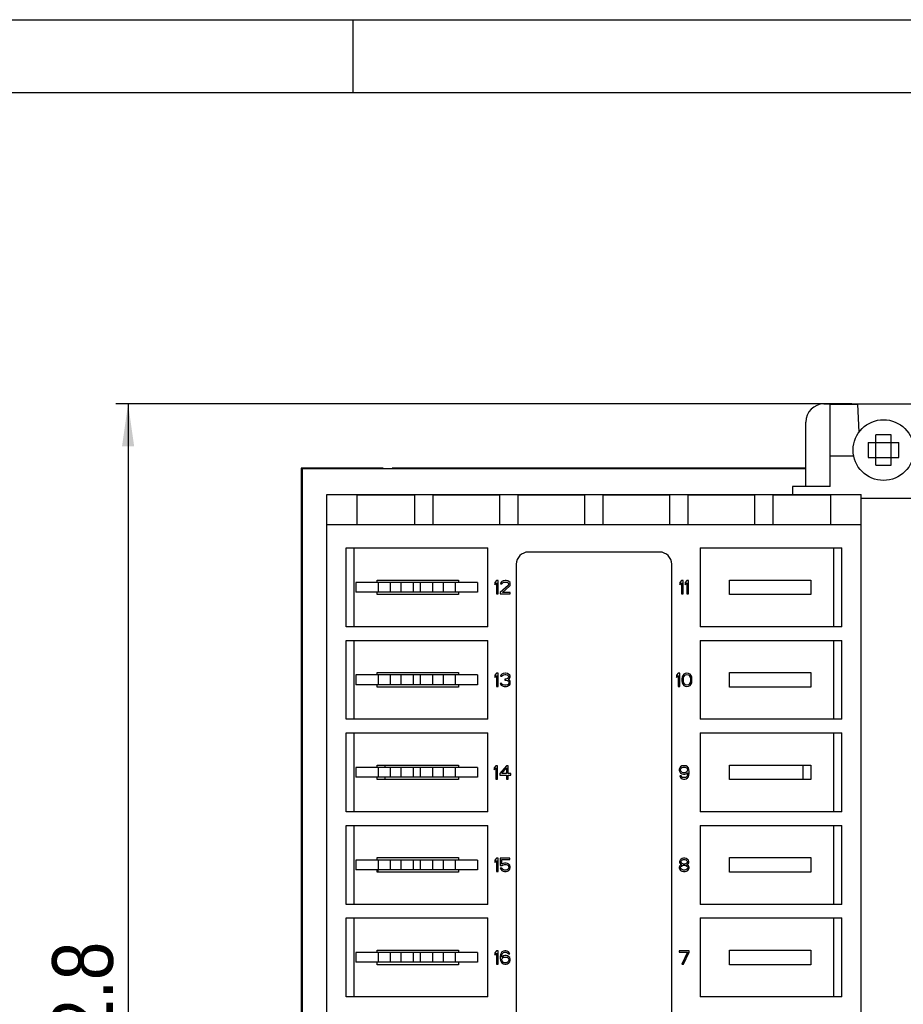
# Model space of a CAD drawing. Header units: millimetres. Extents: x 0 to 420, y 0 to 297.
# Tile 6 of 7: x 288 to 360, y 216 to 297. Entities that reach past the tile are written whole.
import ezdxf

# ---------------------------------------------------------------- set-up
doc = ezdxf.new("R2010")
doc.units = ezdxf.units.MM
doc.header["$LTSCALE"] = 23.1
doc.layers.get('0').update_dxf_attribs({"linetype": 'CONTINUOUS'})
doc.layers.add('3_ALL_AXES', color=7, linetype='CONTINUOUS')
doc.layers.add('ASSI', color=7, linetype='CONTINUOUS')
doc.styles.get("Standard").update_dxf_attribs({"font": 'txt', "width": 0.85})
doc.dimstyles.new('DIMSTYLE_1', dxfattribs={"dimtxt": 5, "dimasz": 3.5, "dimexe": 1, "dimexo": 0.5, "dimgap": 1.25, "dimtad": 1, "dimdec": 4, "dimdsep": 46, "dimtxsty": 'STANDARD', "dimblk": '_FILLED', "dimblk1": '_FILLED', "dimblk2": '_FILLED', "dimcen": 0.09, "dimadec": 4, "dimazin": 2, "dimtp": 0.15, "dimtm": 0.15, "dimtfac": 1, "dimtdec": 4, "dimtofl": 0, "dimtmove": 0, "dimatfit": 3, "dimldrblk": '_FILLED', "dimfxl": 1, "dimtolj": 1, "dimarcsym": 0})

# ---------------------------------------------------------------- blocks, each defined once
blk = doc.blocks.new('_FILLED')
at = {"color": 0, "linetype": 'BYBLOCK'}
blk.add_solid([(0, 0), (-1, 0.143), (-1, -0.143)], dxfattribs=at)
blk = doc.blocks.new('*D5')
at = {"color": 2, "linetype": 'CONTINUOUS'}
for p, q in [((356.059, 265.359), (295.451, 265.359)), ((296.451, 265.359), (296.451, 213.959)), ((296.451, 162.559), (296.451, 213.959)), ((358.459, 162.559), (295.451, 162.559))]:
    blk.add_line(p, q, dxfattribs=at)
at = {"color": 2, "linetype": 'CONTINUOUS', "xscale": 3.5, "yscale": 3.5, "zscale": 3.5}
for p, rotation in [((296.451, 265.359), 90), ((296.451, 162.559), 270)]:
    blk.add_blockref('_FILLED', p, dxfattribs=dict(at, rotation=rotation))
at = {"color": 2, "linetype": 'CONTINUOUS', "insert": (290.201, 213.959), "char_height": 5, "width": 26.25, "attachment_point": 2, "rotation": 90, "line_spacing_factor": 0.9}
blk.add_mtext('102.8', dxfattribs=at)

msp = doc.modelspace()

# ---------------------------------------------------------------- linework, layer by layer
at = {"color": 2, "linetype": 'CONTINUOUS'}
for p, q in [((0, 297), (420, 297)), ((315, 291), (315, 297))]:
    msp.add_line(p, q, dxfattribs=at)
at = {"color": 7, "linetype": 'CONTINUOUS'}
for p, q in [((18, 291), (414, 291)), ((353.75918, 265.35891), (363.55918, 265.35891)), ((354.25918, 258.55891), (354.25918, 265.35891)), ((356.55918, 265.35891), (356.55931, 265.35198)), ((356.64631, 263.03808), (356.55944, 265.35197)), ((352.25918, 258.55891), (352.25918, 263.85891)), ((358.03418, 260.30891), (358.03418, 262.80891)), ((359.28418, 262.80891), (358.03418, 262.80891)), ((359.28418, 260.30891), (359.28418, 262.80891)), ((357.40918, 262.18391), (357.40918, 260.93391)), ((357.40918, 262.18391), (359.90918, 262.18391)), ((359.90918, 260.93391), (359.90918, 262.18391)), ((356.2118, 261.05891), (354.25918, 261.05891)), ((357.40918, 260.93391), (359.90918, 260.93391)), ((358.03418, 260.30891), (359.28418, 260.30891)), ((310.70918, 260.05891), (310.70918, 164.05891)), ((310.80918, 164.00891), (310.80918, 260.00891)), ((312.81748, 166.40891), (312.81748, 257.90891)), ((312.81748, 257.90891), (356.81748, 257.90891)), ((315.31748, 255.40891), (315.31748, 257.88113)), ((315.31748, 257.88113), (320.06748, 257.88113)), ((320.06748, 255.40891), (320.06748, 257.88113)), ((321.56748, 255.40891), (321.56748, 257.88113)), ((321.56748, 257.88113), (327.06748, 257.88113)), ((327.06748, 255.40891), (327.06748, 257.88113)), ((328.56748, 255.40891), (328.56748, 257.88113)), ((328.56748, 257.88113), (334.06748, 257.88113)), ((334.06748, 255.40891), (334.06748, 257.88113)), ((335.56748, 255.40891), (335.56748, 257.88113)), ((335.56748, 257.88113), (341.06748, 257.88113)), ((341.06748, 255.40891), (341.06748, 257.88113)), ((342.56748, 255.40891), (342.56748, 257.88113)), ((342.56748, 257.88113), (348.06748, 257.88113)), ((348.06748, 255.40891), (348.06748, 257.88113)), ((349.56748, 255.40891), (349.56748, 257.88113)), ((349.56748, 257.88113), (354.31748, 257.88113)), ((351.15918, 258.55891), (351.15918, 257.90891)), ((354.25918, 258.55891), (351.15918, 258.55891)), ((354.31748, 255.40891), (354.31748, 257.88113)), ((356.81748, 166.40891), (356.81748, 257.90891)), ((360.91748, 257.55891), (356.81748, 257.55891)), ((356.81748, 255.40891), (312.81748, 255.40891)), ((314.41748, 247.00891), (314.41748, 253.50891)), ((314.41748, 253.50891), (326.06748, 253.50891)), ((315.06748, 247.00891), (315.06748, 253.50891)), ((326.06748, 247.00891), (326.06748, 253.50891)), ((340.21748, 253.15891), (329.41748, 253.15891)), ((343.56748, 253.50891), (343.56748, 247.00891)), ((343.56748, 253.50891), (355.21748, 253.50891)), ((354.56748, 247.00891), (354.56748, 253.50891)), ((355.21748, 247.00891), (355.21748, 253.50891)), ((328.41748, 252.15891), (328.41748, 172.15891)), ((341.21748, 172.15891), (341.21748, 252.15891)), ((316.96748, 250.65891), (316.96748, 250.85891)), ((316.96748, 250.85891), (323.66748, 250.85891)), ((323.66748, 250.85891), (323.66748, 250.65891)), ((326.78331, 250.80891), (326.64581, 250.64508)), ((326.64581, 250.64508), (326.64581, 250.45784)), ((326.64581, 250.45784), (326.78331, 250.62167)), ((326.92081, 250.80891), (326.78331, 250.80891)), ((326.78331, 250.62167), (326.78331, 249.70891)), ((326.92081, 249.70891), (326.92081, 250.80891)), ((327.14998, 250.64508), (327.12706, 250.55146)), ((327.12706, 250.55146), (327.24164, 250.55146)), ((327.24164, 250.73869), (327.14998, 250.64508)), ((327.33331, 250.7855), (327.24164, 250.73869)), ((327.24164, 250.55146), (327.28748, 250.62167)), ((327.28748, 250.62167), (327.35623, 250.66848)), ((327.49373, 250.80891), (327.33331, 250.7855)), ((327.35623, 250.66848), (327.47081, 250.69188)), ((327.47081, 250.69188), (327.56248, 250.69188)), ((327.58539, 250.80891), (327.49373, 250.80891)), ((327.56248, 250.69188), (327.67706, 250.66848)), ((327.72289, 250.7855), (327.58539, 250.80891)), ((327.67706, 250.66848), (327.74581, 250.62167)), ((327.81456, 250.73869), (327.72289, 250.7855)), ((327.74581, 250.62167), (327.79164, 250.55146)), ((327.79164, 250.55146), (327.79164, 250.50465)), ((327.90623, 250.64508), (327.81456, 250.73869)), ((327.92914, 250.55146), (327.90623, 250.64508)), ((327.92914, 250.50465), (327.92914, 250.55146)), ((342.01831, 250.80891), (341.88081, 250.64508)), ((341.88081, 250.64508), (341.88081, 250.45784)), ((341.88081, 250.45784), (342.01831, 250.62167)), ((342.15581, 250.80891), (342.01831, 250.80891)), ((342.01831, 250.62167), (342.01831, 249.70891)), ((342.15581, 249.70891), (342.15581, 250.80891)), ((342.47664, 250.80891), (342.33914, 250.64508)), ((342.33914, 250.64508), (342.33914, 250.45784)), ((342.33914, 250.45784), (342.47664, 250.62167)), ((342.61414, 250.80891), (342.47664, 250.80891)), ((342.47664, 250.62167), (342.47664, 249.70891)), ((342.61414, 249.70891), (342.61414, 250.80891)), ((345.96748, 249.65891), (345.96748, 250.85891)), ((345.96748, 250.85891), (352.66748, 250.85891)), ((352.66748, 250.85891), (352.66748, 249.65891)), ((316.96748, 249.65891), (316.96748, 249.85891)), ((323.66748, 249.85891), (323.66748, 249.65891)), ((327.74581, 250.41103), (327.10414, 249.82593)), ((327.10414, 249.82593), (327.10414, 249.70891)), ((327.28748, 249.82593), (327.86039, 250.34082)), ((327.92914, 249.82593), (327.28748, 249.82593)), ((327.79164, 250.50465), (327.74581, 250.41103)), ((327.86039, 250.34082), (327.90623, 250.41103)), ((327.90623, 250.41103), (327.92914, 250.50465)), ((327.92914, 249.70891), (327.92914, 249.82593)), ((323.66748, 249.65891), (316.96748, 249.65891)), ((326.78331, 249.70891), (326.92081, 249.70891)), ((327.10414, 249.70891), (327.92914, 249.70891)), ((342.01831, 249.70891), (342.15581, 249.70891)), ((342.47664, 249.70891), (342.61414, 249.70891)), ((352.66748, 249.65891), (345.96748, 249.65891)), ((326.06748, 247.00891), (314.41748, 247.00891)), ((355.21748, 247.00891), (343.56748, 247.00891)), ((314.41748, 239.38891), (314.41748, 245.88891)), ((314.41748, 245.88891), (326.06748, 245.88891)), ((315.06748, 239.38891), (315.06748, 245.88891)), ((326.06748, 239.38891), (326.06748, 245.88891)), ((343.56748, 245.88891), (343.56748, 239.38891)), ((343.56748, 245.88891), (355.21748, 245.88891)), ((354.56748, 239.38891), (354.56748, 245.88891)), ((355.21748, 239.38891), (355.21748, 245.88891)), ((316.96748, 243.03891), (316.96748, 243.23891)), ((316.96748, 243.23891), (323.66748, 243.23891)), ((323.66748, 243.23891), (323.66748, 243.03891)), ((326.78331, 243.18891), (326.64581, 243.02508)), ((326.64581, 243.02508), (326.64581, 242.83784)), ((326.64581, 242.83784), (326.78331, 243.00167)), ((326.92081, 243.18891), (326.78331, 243.18891)), ((326.78331, 243.00167), (326.78331, 242.08891)), ((326.92081, 242.08891), (326.92081, 243.18891)), ((327.14998, 243.02508), (327.12706, 242.93146)), ((327.12706, 242.93146), (327.24164, 242.93146)), ((327.24164, 243.11869), (327.14998, 243.02508)), ((327.33331, 243.1655), (327.24164, 243.11869)), ((327.24164, 242.93146), (327.28748, 243.00167)), ((327.28748, 243.00167), (327.35623, 243.04848)), ((327.49373, 243.18891), (327.33331, 243.1655)), ((327.35623, 243.04848), (327.47081, 243.07188)), ((327.47081, 243.07188), (327.56248, 243.07188)), ((327.47081, 242.69742), (327.47081, 242.6038)), ((327.56248, 242.69742), (327.47081, 242.69742)), ((327.47081, 242.6038), (327.56248, 242.6038)), ((327.53956, 243.18891), (327.49373, 243.18891)), ((327.69998, 243.1655), (327.53956, 243.18891)), ((327.56248, 243.07188), (327.67706, 243.04848)), ((327.69998, 242.74422), (327.56248, 242.69742)), ((327.56248, 242.6038), (327.69998, 242.58039)), ((327.67706, 243.04848), (327.74581, 243.00167)), ((327.79164, 243.11869), (327.69998, 243.1655)), ((327.74581, 242.79103), (327.69998, 242.74422)), ((327.69998, 242.58039), (327.76873, 242.53359)), ((327.74581, 243.00167), (327.79164, 242.93146)), ((327.79164, 242.88465), (327.74581, 242.79103)), ((327.74581, 242.65061), (327.83748, 242.72082)), ((327.86039, 242.6038), (327.74581, 242.65061)), ((327.76873, 242.53359), (327.81456, 242.43997)), ((327.88331, 243.02508), (327.79164, 243.11869)), ((327.79164, 242.93146), (327.79164, 242.88465)), ((327.81456, 242.43997), (327.81456, 242.34635)), ((327.83748, 242.72082), (327.88331, 242.79103)), ((327.90623, 242.53359), (327.86039, 242.6038)), ((327.90623, 242.93146), (327.88331, 243.02508)), ((327.88331, 242.79103), (327.90623, 242.88465)), ((327.90623, 242.88465), (327.90623, 242.93146)), ((327.92914, 242.43997), (327.90623, 242.53359)), ((327.92914, 242.34635), (327.92914, 242.43997)), ((341.74331, 243.18891), (341.60581, 243.02508)), ((341.60581, 243.02508), (341.60581, 242.83784)), ((341.60581, 242.83784), (341.74331, 243.00167)), ((341.88081, 243.18891), (341.74331, 243.18891)), ((341.74331, 243.00167), (341.74331, 242.08891)), ((341.88081, 242.08891), (341.88081, 243.18891)), ((342.08706, 242.86125), (342.06414, 242.74422)), ((342.06414, 242.74422), (342.06414, 242.53359)), ((342.06414, 242.53359), (342.08706, 242.41657)), ((342.10998, 242.93146), (342.08706, 242.86125)), ((342.15581, 243.02508), (342.10998, 242.93146)), ((342.22456, 243.09529), (342.15581, 243.02508)), ((342.17873, 242.72082), (342.20164, 242.86125)), ((342.17873, 242.55699), (342.17873, 242.72082)), ((342.20164, 242.41657), (342.17873, 242.55699)), ((342.20164, 242.86125), (342.29331, 243.00167)), ((342.33914, 243.1655), (342.22456, 243.09529)), ((342.29331, 243.00167), (342.36206, 243.04848)), ((342.47664, 243.18891), (342.33914, 243.1655)), ((342.36206, 243.04848), (342.47664, 243.07188)), ((342.61414, 243.1655), (342.47664, 243.18891)), ((342.47664, 243.07188), (342.59123, 243.04848)), ((342.59123, 243.04848), (342.65998, 243.00167)), ((342.72873, 243.09529), (342.61414, 243.1655)), ((342.65998, 243.00167), (342.75164, 242.86125)), ((342.79748, 243.02508), (342.72873, 243.09529)), ((342.75164, 242.86125), (342.77456, 242.72082)), ((342.77456, 242.55699), (342.75164, 242.41657)), ((342.77456, 242.72082), (342.77456, 242.55699)), ((342.84331, 242.93146), (342.79748, 243.02508)), ((342.86623, 242.86125), (342.84331, 242.93146)), ((342.88914, 242.74422), (342.86623, 242.86125)), ((342.86623, 242.41657), (342.88914, 242.53359)), ((342.88914, 242.53359), (342.88914, 242.74422)), ((345.96748, 242.03891), (345.96748, 243.23891)), ((345.96748, 243.23891), (352.66748, 243.23891)), ((352.66748, 243.23891), (352.66748, 242.03891)), ((316.96748, 242.03891), (316.96748, 242.23891)), ((323.66748, 242.03891), (316.96748, 242.03891)), ((323.66748, 242.23891), (323.66748, 242.03891)), ((326.78331, 242.08891), (326.92081, 242.08891)), ((327.10414, 242.34635), (327.12706, 242.27614)), ((327.21873, 242.34635), (327.10414, 242.34635)), ((327.12706, 242.27614), (327.17289, 242.20593)), ((327.17289, 242.20593), (327.24164, 242.15912)), ((327.24164, 242.29954), (327.21873, 242.34635)), ((327.28748, 242.25274), (327.24164, 242.29954)), ((327.24164, 242.15912), (327.33331, 242.11231)), ((327.33331, 242.22933), (327.28748, 242.25274)), ((327.44789, 242.20593), (327.33331, 242.22933)), ((327.33331, 242.11231), (327.42498, 242.08891)), ((327.42498, 242.08891), (327.60831, 242.08891)), ((327.58539, 242.20593), (327.44789, 242.20593)), ((327.69998, 242.22933), (327.58539, 242.20593)), ((327.60831, 242.08891), (327.69998, 242.11231)), ((327.74581, 242.25274), (327.69998, 242.22933)), ((327.69998, 242.11231), (327.79164, 242.15912)), ((327.79164, 242.29954), (327.74581, 242.25274)), ((327.81456, 242.34635), (327.79164, 242.29954)), ((327.79164, 242.15912), (327.86039, 242.20593)), ((327.86039, 242.20593), (327.90623, 242.27614)), ((327.90623, 242.27614), (327.92914, 242.34635)), ((341.74331, 242.08891), (341.88081, 242.08891)), ((342.08706, 242.41657), (342.10998, 242.34635)), ((342.10998, 242.34635), (342.15581, 242.25274)), ((342.15581, 242.25274), (342.22456, 242.18252)), ((342.29331, 242.27614), (342.20164, 242.41657)), ((342.22456, 242.18252), (342.33914, 242.11231)), ((342.36206, 242.22933), (342.29331, 242.27614)), ((342.33914, 242.11231), (342.47664, 242.08891)), ((342.47664, 242.20593), (342.36206, 242.22933)), ((342.59123, 242.22933), (342.47664, 242.20593)), ((342.47664, 242.08891), (342.61414, 242.11231)), ((342.65998, 242.27614), (342.59123, 242.22933)), ((342.61414, 242.11231), (342.72873, 242.18252)), ((342.75164, 242.41657), (342.65998, 242.27614)), ((342.72873, 242.18252), (342.79748, 242.25274)), ((342.79748, 242.25274), (342.84331, 242.34635)), ((342.84331, 242.34635), (342.86623, 242.41657)), ((352.66748, 242.03891), (345.96748, 242.03891)), ((326.06748, 239.38891), (314.41748, 239.38891)), ((355.21748, 239.38891), (343.56748, 239.38891)), ((314.41748, 231.76891), (314.41748, 238.26891)), ((314.41748, 238.26891), (326.06748, 238.26891)), ((315.06748, 231.76891), (315.06748, 238.26891)), ((326.06748, 231.76891), (326.06748, 238.26891)), ((343.56748, 238.26891), (343.56748, 231.76891)), ((343.56748, 238.26891), (355.21748, 238.26891)), ((354.56748, 231.76891), (354.56748, 238.26891)), ((355.21748, 231.76891), (355.21748, 238.26891)), ((316.96748, 235.41891), (316.96748, 235.61891)), ((316.96748, 235.61891), (323.66748, 235.61891)), ((317.59704, 235.61891), (317.59704, 235.41891)), ((323.66748, 235.61891), (323.66748, 235.41891)), ((326.73748, 235.56891), (326.59998, 235.40508)), ((326.59998, 235.40508), (326.59998, 235.21784)), ((326.59998, 235.21784), (326.73748, 235.38167)), ((326.87498, 235.56891), (326.73748, 235.56891)), ((326.73748, 235.38167), (326.73748, 234.46891)), ((326.87498, 234.46891), (326.87498, 235.56891)), ((327.60831, 235.56891), (327.05831, 234.93699)), ((327.21873, 234.93699), (327.60831, 235.38167)), ((327.74581, 235.56891), (327.60831, 235.56891)), ((327.60831, 235.38167), (327.60831, 234.93699)), ((327.74581, 234.93699), (327.74581, 235.56891)), ((341.88081, 235.38167), (341.83498, 235.26465)), ((341.83498, 235.26465), (341.83498, 235.17103)), ((341.83498, 235.17103), (341.88081, 235.05401)), ((341.94956, 235.47529), (341.88081, 235.38167)), ((342.06414, 235.5455), (341.94956, 235.47529)), ((341.94956, 235.24125), (341.97248, 235.31146)), ((341.94956, 235.19444), (341.94956, 235.24125)), ((341.97248, 235.12422), (341.94956, 235.19444)), ((341.97248, 235.31146), (342.01831, 235.38167)), ((342.01831, 235.38167), (342.08706, 235.42848)), ((342.17873, 235.56891), (342.06414, 235.5455)), ((342.08706, 235.42848), (342.15581, 235.45188)), ((342.15581, 235.45188), (342.31623, 235.45188)), ((342.29331, 235.56891), (342.17873, 235.56891)), ((342.40789, 235.5455), (342.29331, 235.56891)), ((342.31623, 235.45188), (342.38498, 235.42848)), ((342.38498, 235.42848), (342.45373, 235.38167)), ((342.52248, 235.47529), (342.40789, 235.5455)), ((342.45373, 235.38167), (342.49956, 235.31146)), ((342.49956, 235.31146), (342.52248, 235.24125)), ((342.52248, 235.19444), (342.49956, 235.12422)), ((342.59123, 235.38167), (342.52248, 235.47529)), ((342.52248, 235.24125), (342.52248, 235.19444)), ((342.63706, 235.26465), (342.59123, 235.38167)), ((342.65998, 235.10082), (342.63706, 235.26465)), ((345.96748, 234.41891), (345.96748, 235.61891)), ((345.96748, 235.61891), (352.66748, 235.61891)), ((352.02132, 235.61891), (352.02132, 234.41891)), ((352.66748, 235.61891), (352.66748, 234.41891)), ((316.96748, 234.41891), (316.96748, 234.61891)), ((323.66748, 234.41891), (316.96748, 234.41891)), ((317.59704, 234.61891), (317.59704, 234.41891)), ((323.66748, 234.61891), (323.66748, 234.41891)), ((326.73748, 234.46891), (326.87498, 234.46891)), ((327.05831, 234.93699), (327.05831, 234.79657)), ((327.05831, 234.79657), (327.60831, 234.79657)), ((327.60831, 234.93699), (327.21873, 234.93699)), ((327.60831, 234.79657), (327.60831, 234.46891)), ((327.60831, 234.46891), (327.74581, 234.46891)), ((327.97498, 234.93699), (327.74581, 234.93699)), ((327.74581, 234.46891), (327.74581, 234.79657)), ((327.74581, 234.79657), (327.97498, 234.79657)), ((327.97498, 234.79657), (327.97498, 234.93699)), ((341.88081, 235.05401), (341.94956, 234.96039)), ((341.88081, 234.72635), (341.90373, 234.65614)), ((341.99539, 234.72635), (341.88081, 234.72635)), ((341.90373, 234.65614), (341.97248, 234.56252)), ((341.94956, 234.96039), (342.06414, 234.89018)), ((342.01831, 235.05401), (341.97248, 235.12422)), ((341.97248, 234.56252), (342.08706, 234.49231)), ((342.04123, 234.65614), (341.99539, 234.72635)), ((342.08706, 235.0072), (342.01831, 235.05401)), ((342.10998, 234.60933), (342.04123, 234.65614)), ((342.06414, 234.89018), (342.17873, 234.86678)), ((342.15581, 234.9838), (342.08706, 235.0072)), ((342.08706, 234.49231), (342.20164, 234.46891)), ((342.17873, 234.58593), (342.10998, 234.60933)), ((342.31623, 234.9838), (342.15581, 234.9838)), ((342.17873, 234.86678), (342.29331, 234.86678)), ((342.31623, 234.58593), (342.17873, 234.58593)), ((342.20164, 234.46891), (342.29331, 234.46891)), ((342.29331, 234.86678), (342.40789, 234.89018)), ((342.29331, 234.46891), (342.40789, 234.49231)), ((342.38498, 235.0072), (342.31623, 234.9838)), ((342.38498, 234.60933), (342.31623, 234.58593)), ((342.45373, 235.05401), (342.38498, 235.0072)), ((342.45373, 234.65614), (342.38498, 234.60933)), ((342.40789, 234.89018), (342.54539, 234.9838)), ((342.40789, 234.49231), (342.52248, 234.56252)), ((342.49956, 235.12422), (342.45373, 235.05401)), ((342.49956, 234.72635), (342.45373, 234.65614)), ((342.52248, 234.79657), (342.49956, 234.72635)), ((342.54539, 234.93699), (342.52248, 234.79657)), ((342.52248, 234.56252), (342.59123, 234.65614)), ((342.54539, 234.9838), (342.54539, 234.93699)), ((342.59123, 234.65614), (342.63706, 234.77316)), ((342.63706, 234.77316), (342.65998, 234.93699)), ((342.65998, 234.93699), (342.65998, 235.10082)), ((352.66748, 234.41891), (345.96748, 234.41891)), ((326.06748, 231.76891), (314.41748, 231.76891)), ((355.21748, 231.76891), (343.56748, 231.76891)), ((314.41748, 224.14891), (314.41748, 230.64891)), ((314.41748, 230.64891), (326.06748, 230.64891)), ((315.06748, 224.14891), (315.06748, 230.64891)), ((326.06748, 224.14891), (326.06748, 230.64891)), ((343.56748, 230.64891), (343.56748, 224.14891)), ((343.56748, 230.64891), (355.21748, 230.64891)), ((354.56748, 224.14891), (354.56748, 230.64891)), ((355.21748, 224.14891), (355.21748, 230.64891)), ((316.96748, 227.79891), (316.96748, 227.99891)), ((316.96748, 227.99891), (323.66748, 227.99891)), ((323.66748, 227.99891), (323.66748, 227.79891)), ((326.78331, 227.94891), (326.64581, 227.78508)), ((326.92081, 227.94891), (326.78331, 227.94891)), ((326.92081, 226.84891), (326.92081, 227.94891)), ((327.10414, 227.94891), (327.10414, 227.34039)), ((327.88331, 227.94891), (327.10414, 227.94891)), ((327.88331, 227.83188), (327.88331, 227.94891)), ((341.97248, 227.85529), (341.90373, 227.78508)), ((342.08706, 227.9255), (341.97248, 227.85529)), ((342.20164, 227.94891), (342.08706, 227.9255)), ((342.29331, 227.94891), (342.20164, 227.94891)), ((342.40789, 227.9255), (342.29331, 227.94891)), ((342.52248, 227.85529), (342.40789, 227.9255)), ((342.59123, 227.78508), (342.52248, 227.85529)), ((345.96748, 226.79891), (345.96748, 227.99891)), ((345.96748, 227.99891), (352.66748, 227.99891)), ((352.66748, 227.99891), (352.66748, 226.79891)), ((326.64581, 227.78508), (326.64581, 227.59784)), ((326.64581, 227.59784), (326.78331, 227.76167)), ((326.78331, 227.76167), (326.78331, 226.84891)), ((327.10414, 227.34039), (327.26456, 227.34039)), ((327.10414, 227.12976), (327.14998, 227.03614)), ((327.24164, 227.12976), (327.10414, 227.12976)), ((327.14998, 227.03614), (327.21873, 226.94252)), ((327.21873, 227.45742), (327.21873, 227.83188)), ((327.21873, 227.83188), (327.88331, 227.83188)), ((327.33331, 227.52763), (327.21873, 227.45742)), ((327.28748, 227.03614), (327.24164, 227.12976)), ((327.26456, 227.34039), (327.35623, 227.41061)), ((327.35623, 226.98933), (327.28748, 227.03614)), ((327.44789, 227.55103), (327.33331, 227.52763)), ((327.35623, 227.41061), (327.44789, 227.43401)), ((327.58539, 227.55103), (327.44789, 227.55103)), ((327.44789, 227.43401), (327.58539, 227.43401)), ((327.69998, 227.52763), (327.58539, 227.55103)), ((327.58539, 227.43401), (327.67706, 227.41061)), ((327.67706, 227.41061), (327.74581, 227.3638)), ((327.74581, 227.03614), (327.67706, 226.98933)), ((327.81456, 227.45742), (327.69998, 227.52763)), ((327.74581, 227.3638), (327.79164, 227.29359)), ((327.79164, 227.10635), (327.74581, 227.03614)), ((327.79164, 227.29359), (327.81456, 227.22337)), ((327.81456, 227.17657), (327.79164, 227.10635)), ((327.88331, 227.3638), (327.81456, 227.45742)), ((327.81456, 227.22337), (327.81456, 227.17657)), ((327.81456, 226.94252), (327.88331, 227.03614)), ((327.92914, 227.24678), (327.88331, 227.3638)), ((327.88331, 227.03614), (327.92914, 227.15316)), ((327.92914, 227.15316), (327.92914, 227.24678)), ((341.88081, 227.31699), (341.83498, 227.19997)), ((341.83498, 227.19997), (341.83498, 227.12976)), ((341.83498, 227.12976), (341.88081, 227.01274)), ((341.90373, 227.78508), (341.85789, 227.66805)), ((341.85789, 227.66805), (341.85789, 227.59784)), ((341.85789, 227.59784), (341.90373, 227.50422)), ((341.97248, 227.3872), (341.88081, 227.31699)), ((341.90373, 227.50422), (341.97248, 227.43401)), ((341.94956, 227.19997), (342.01831, 227.29359)), ((341.94956, 227.12976), (341.94956, 227.19997)), ((342.01831, 227.03614), (341.94956, 227.12976)), ((341.97248, 227.66805), (342.01831, 227.73827)), ((341.97248, 227.62125), (341.97248, 227.66805)), ((342.01831, 227.55103), (341.97248, 227.62125)), ((341.97248, 227.43401), (342.01831, 227.41061)), ((342.01831, 227.41061), (341.97248, 227.3872)), ((342.01831, 227.73827), (342.10998, 227.80848)), ((342.10998, 227.48082), (342.01831, 227.55103)), ((342.01831, 227.29359), (342.10998, 227.34039)), ((342.10998, 226.98933), (342.01831, 227.03614)), ((342.10998, 227.80848), (342.20164, 227.83188)), ((342.20164, 227.45742), (342.10998, 227.48082)), ((342.10998, 227.34039), (342.20164, 227.3638)), ((342.20164, 227.83188), (342.29331, 227.83188)), ((342.29331, 227.45742), (342.20164, 227.45742)), ((342.20164, 227.3638), (342.29331, 227.3638)), ((342.29331, 227.83188), (342.38498, 227.80848)), ((342.38498, 227.48082), (342.29331, 227.45742)), ((342.29331, 227.3638), (342.38498, 227.34039)), ((342.38498, 227.80848), (342.47664, 227.73827)), ((342.47664, 227.55103), (342.38498, 227.48082)), ((342.38498, 227.34039), (342.47664, 227.29359)), ((342.47664, 227.03614), (342.38498, 226.98933)), ((342.47664, 227.73827), (342.52248, 227.66805)), ((342.52248, 227.62125), (342.47664, 227.55103)), ((342.47664, 227.41061), (342.52248, 227.43401)), ((342.52248, 227.3872), (342.47664, 227.41061)), ((342.47664, 227.29359), (342.54539, 227.19997)), ((342.54539, 227.12976), (342.47664, 227.03614)), ((342.52248, 227.66805), (342.52248, 227.62125)), ((342.52248, 227.43401), (342.59123, 227.50422)), ((342.61414, 227.31699), (342.52248, 227.3872)), ((342.54539, 227.19997), (342.54539, 227.12976)), ((342.63706, 227.66805), (342.59123, 227.78508)), ((342.59123, 227.50422), (342.63706, 227.59784)), ((342.65998, 227.19997), (342.61414, 227.31699)), ((342.61414, 227.01274), (342.65998, 227.12976)), ((342.63706, 227.59784), (342.63706, 227.66805)), ((342.65998, 227.12976), (342.65998, 227.19997)), ((316.96748, 226.79891), (316.96748, 226.99891)), ((323.66748, 226.79891), (316.96748, 226.79891)), ((317.00918, 226.99891), (317.00918, 226.79891)), ((323.66748, 226.99891), (323.66748, 226.79891)), ((326.78331, 226.84891), (326.92081, 226.84891)), ((327.21873, 226.94252), (327.33331, 226.87231)), ((327.33331, 226.87231), (327.44789, 226.84891)), ((327.44789, 226.96593), (327.35623, 226.98933)), ((327.58539, 226.96593), (327.44789, 226.96593)), ((327.44789, 226.84891), (327.58539, 226.84891)), ((327.67706, 226.98933), (327.58539, 226.96593)), ((327.58539, 226.84891), (327.69998, 226.87231)), ((327.69998, 226.87231), (327.81456, 226.94252)), ((341.88081, 227.01274), (341.94956, 226.94252)), ((341.94956, 226.94252), (342.06414, 226.87231)), ((342.06414, 226.87231), (342.17873, 226.84891)), ((342.20164, 226.96593), (342.10998, 226.98933)), ((342.17873, 226.84891), (342.31623, 226.84891)), ((342.29331, 226.96593), (342.20164, 226.96593)), ((342.38498, 226.98933), (342.29331, 226.96593)), ((342.31623, 226.84891), (342.43081, 226.87231)), ((342.43081, 226.87231), (342.54539, 226.94252)), ((342.54539, 226.94252), (342.61414, 227.01274)), ((352.66748, 226.79891), (345.96748, 226.79891)), ((326.06748, 224.14891), (314.41748, 224.14891)), ((355.21748, 224.14891), (343.56748, 224.14891)), ((314.41748, 216.52891), (314.41748, 223.02891)), ((314.41748, 223.02891), (326.06748, 223.02891)), ((315.06748, 216.52891), (315.06748, 223.02891)), ((326.06748, 216.52891), (326.06748, 223.02891)), ((343.56748, 223.02891), (343.56748, 216.52891)), ((343.56748, 223.02891), (355.21748, 223.02891)), ((354.56748, 216.52891), (354.56748, 223.02891)), ((355.21748, 216.52891), (355.21748, 223.02891)), ((316.96748, 220.17891), (316.96748, 220.37891)), ((316.96748, 220.37891), (323.66748, 220.37891)), ((323.66748, 220.37891), (323.66748, 220.17891)), ((326.78331, 220.32891), (326.64581, 220.16508)), ((326.64581, 220.16508), (326.64581, 219.97784)), ((326.64581, 219.97784), (326.78331, 220.14167)), ((326.92081, 220.32891), (326.78331, 220.32891)), ((326.78331, 220.14167), (326.78331, 219.22891)), ((326.92081, 219.22891), (326.92081, 220.32891)), ((327.12706, 220.02465), (327.10414, 219.86082)), ((327.10414, 219.86082), (327.10414, 219.69699)), ((327.17289, 220.14167), (327.12706, 220.02465)), ((327.24164, 220.23529), (327.17289, 220.14167)), ((327.21873, 219.86082), (327.24164, 220.00125)), ((327.35623, 219.90763), (327.21873, 219.81401)), ((327.21873, 219.81401), (327.21873, 219.86082)), ((327.35623, 220.3055), (327.24164, 220.23529)), ((327.24164, 220.00125), (327.26456, 220.07146)), ((327.26456, 220.07146), (327.31039, 220.14167)), ((327.26456, 219.69699), (327.31039, 219.7438)), ((327.31039, 220.14167), (327.37914, 220.18848)), ((327.31039, 219.7438), (327.37914, 219.79061)), ((327.47081, 220.32891), (327.35623, 220.3055)), ((327.47081, 219.93103), (327.35623, 219.90763)), ((327.37914, 220.18848), (327.44789, 220.21188)), ((327.37914, 219.79061), (327.44789, 219.81401)), ((327.44789, 220.21188), (327.58539, 220.21188)), ((327.44789, 219.81401), (327.60831, 219.81401)), ((327.56248, 220.32891), (327.47081, 220.32891)), ((327.58539, 219.93103), (327.47081, 219.93103)), ((327.67706, 220.3055), (327.56248, 220.32891)), ((327.58539, 220.21188), (327.65414, 220.18848)), ((327.69998, 219.90763), (327.58539, 219.93103)), ((327.60831, 219.81401), (327.67706, 219.79061)), ((327.65414, 220.18848), (327.72289, 220.14167)), ((327.79164, 220.23529), (327.67706, 220.3055)), ((327.67706, 219.79061), (327.74581, 219.7438)), ((327.81456, 219.83742), (327.69998, 219.90763)), ((327.72289, 220.14167), (327.76873, 220.07146)), ((327.74581, 219.7438), (327.79164, 219.69699)), ((327.76873, 220.07146), (327.88331, 220.07146)), ((327.86039, 220.14167), (327.79164, 220.23529)), ((327.88331, 219.7672), (327.81456, 219.83742)), ((327.88331, 220.07146), (327.86039, 220.14167)), ((327.92914, 219.65018), (327.88331, 219.7672)), ((341.83498, 220.32891), (341.83498, 220.21188)), ((342.65998, 220.32891), (341.83498, 220.32891)), ((341.83498, 220.21188), (342.52248, 220.21188)), ((342.52248, 220.21188), (342.06414, 219.22891)), ((342.20164, 219.22891), (342.65998, 220.21188)), ((342.65998, 220.21188), (342.65998, 220.32891)), ((345.96748, 219.17891), (345.96748, 220.37891)), ((345.96748, 220.37891), (352.66748, 220.37891)), ((352.66748, 220.37891), (352.66748, 219.17891)), ((316.96748, 219.17891), (316.96748, 219.37891)), ((323.66748, 219.17891), (316.96748, 219.17891)), ((323.66748, 219.37891), (323.66748, 219.17891)), ((326.78331, 219.22891), (326.92081, 219.22891)), ((327.10414, 219.69699), (327.12706, 219.53316)), ((327.12706, 219.53316), (327.17289, 219.41614)), ((327.17289, 219.41614), (327.24164, 219.32252)), ((327.24164, 219.62678), (327.26456, 219.69699)), ((327.24164, 219.55657), (327.24164, 219.62678)), ((327.26456, 219.48635), (327.24164, 219.55657)), ((327.24164, 219.32252), (327.35623, 219.25231)), ((327.31039, 219.41614), (327.26456, 219.48635)), ((327.37914, 219.36933), (327.31039, 219.41614)), ((327.35623, 219.25231), (327.47081, 219.22891)), ((327.44789, 219.34593), (327.37914, 219.36933)), ((327.60831, 219.34593), (327.44789, 219.34593)), ((327.47081, 219.22891), (327.58539, 219.22891)), ((327.58539, 219.22891), (327.69998, 219.25231)), ((327.67706, 219.36933), (327.60831, 219.34593)), ((327.74581, 219.41614), (327.67706, 219.36933)), ((327.69998, 219.25231), (327.81456, 219.32252)), ((327.79164, 219.48635), (327.74581, 219.41614)), ((327.79164, 219.69699), (327.81456, 219.62678)), ((327.81456, 219.55657), (327.79164, 219.48635)), ((327.81456, 219.62678), (327.81456, 219.55657)), ((327.81456, 219.32252), (327.88331, 219.41614)), ((327.88331, 219.41614), (327.92914, 219.53316)), ((327.92914, 219.53316), (327.92914, 219.65018)), ((342.06414, 219.22891), (342.20164, 219.22891)), ((352.66748, 219.17891), (345.96748, 219.17891)), ((326.06748, 216.52891), (314.41748, 216.52891)), ((355.21748, 216.52891), (343.56748, 216.52891))]:
    msp.add_line(p, q, dxfattribs=at)
at = {"color": 9, "linetype": 'CONTINUOUS'}
msp.add_line((354.25918, 265.33211), (356.56018, 265.33211), dxfattribs=at)
at = {"color": 7, "linetype": 'CONTINUOUS'}
for centre, radius, start, end in [((353.75918, 263.85891), 1.5, 90, 180), ((329.41748, 252.15891), 1, 90, 180), ((340.21748, 252.15891), 1, 0, 90)]:
    msp.add_arc(centre, radius, start, end, dxfattribs=at)
at = {"layer": '3_ALL_AXES', "color": 7, "linetype": 'CONTINUOUS'}
for p, q in [((317.45918, 260.05891), (310.70918, 260.05891)), ((352.25918, 260.00891), (310.80918, 260.00891)), ((317.45918, 260.00891), (317.45918, 260.05891)), ((318.20918, 260.00891), (318.20918, 260.05891)), ((352.25918, 260.05891), (318.20918, 260.05891)), ((315.21748, 250.65891), (315.21748, 249.85891)), ((325.21748, 250.65891), (315.21748, 250.65891)), ((317.04248, 250.65891), (317.04248, 249.85891)), ((318.04248, 250.65891), (318.04248, 249.85891)), ((318.91748, 250.65891), (318.91748, 249.85891)), ((319.91748, 250.65891), (319.91748, 249.85891)), ((320.51748, 250.65891), (320.51748, 249.85891)), ((321.51748, 250.65891), (321.51748, 249.85891)), ((322.39248, 250.65891), (322.39248, 249.85891)), ((323.39248, 250.65891), (323.39248, 249.85891)), ((325.21748, 250.65891), (325.21748, 249.85891)), ((325.21748, 249.85891), (315.21748, 249.85891)), ((315.21748, 243.03891), (315.21748, 242.23891)), ((325.21748, 243.03891), (315.21748, 243.03891)), ((317.04248, 243.03891), (317.04248, 242.23891)), ((318.04248, 243.03891), (318.04248, 242.23891)), ((318.91748, 243.03891), (318.91748, 242.23891)), ((319.91748, 243.03891), (319.91748, 242.23891)), ((320.51748, 243.03891), (320.51748, 242.23891)), ((321.51748, 243.03891), (321.51748, 242.23891)), ((322.39248, 243.03891), (322.39248, 242.23891)), ((323.39248, 243.03891), (323.39248, 242.23891)), ((325.21748, 243.03891), (325.21748, 242.23891)), ((325.21748, 242.23891), (315.21748, 242.23891)), ((315.21748, 235.41891), (315.21748, 234.61891)), ((325.21748, 235.41891), (315.21748, 235.41891)), ((317.04248, 235.41891), (317.04248, 234.61891)), ((318.04248, 235.41891), (318.04248, 234.61891)), ((318.91748, 235.41891), (318.91748, 234.61891)), ((319.91748, 235.41891), (319.91748, 234.61891)), ((320.51748, 235.41891), (320.51748, 234.61891)), ((321.51748, 235.41891), (321.51748, 234.61891)), ((322.39248, 235.41891), (322.39248, 234.61891)), ((323.39248, 235.41891), (323.39248, 234.61891)), ((325.21748, 235.41891), (325.21748, 234.61891)), ((325.21748, 234.61891), (315.21748, 234.61891)), ((315.21748, 227.79891), (315.21748, 226.99891)), ((325.21748, 227.79891), (315.21748, 227.79891)), ((317.04248, 227.79891), (317.04248, 226.99891)), ((318.04248, 227.79891), (318.04248, 226.99891)), ((318.91748, 227.79891), (318.91748, 226.99891)), ((319.91748, 227.79891), (319.91748, 226.99891)), ((320.51748, 227.79891), (320.51748, 226.99891)), ((321.51748, 227.79891), (321.51748, 226.99891)), ((322.39248, 227.79891), (322.39248, 226.99891)), ((323.39248, 227.79891), (323.39248, 226.99891)), ((325.21748, 227.79891), (325.21748, 226.99891)), ((325.21748, 226.99891), (315.21748, 226.99891)), ((315.21748, 220.17891), (315.21748, 219.37891)), ((325.21748, 220.17891), (315.21748, 220.17891)), ((317.04248, 220.17891), (317.04248, 219.37891)), ((318.04248, 220.17891), (318.04248, 219.37891)), ((318.91748, 220.17891), (318.91748, 219.37891)), ((319.91748, 220.17891), (319.91748, 219.37891)), ((320.51748, 220.17891), (320.51748, 219.37891)), ((321.51748, 220.17891), (321.51748, 219.37891)), ((322.39248, 220.17891), (322.39248, 219.37891)), ((323.39248, 220.17891), (323.39248, 219.37891)), ((325.21748, 220.17891), (325.21748, 219.37891)), ((325.21748, 219.37891), (315.21748, 219.37891))]:
    msp.add_line(p, q, dxfattribs=at)
at = {"layer": 'ASSI', "color": 7, "linetype": 'CONTINUOUS'}
msp.add_circle((358.65918, 261.55891), 2.5, dxfattribs=at)

# ---------------------------------------------------------------- dimensions: what is measured, and where the dimension line sits
at = {"color": 2, "linetype": 'CONTINUOUS'}
dim = msp.add_linear_dim(base=(296.4509, 162.55891), p1=(356.55918, 265.35891), p2=(358.95918, 162.55891), angle=270, dimstyle='DIMSTYLE_1', dxfattribs=at)
dim.commit()
dim.dimension.update_dxf_attribs({"geometry": '*D5', "text_midpoint": (296.4509, 213.24461), "dimtype": 160})

doc.saveas('drawing.dxf')
